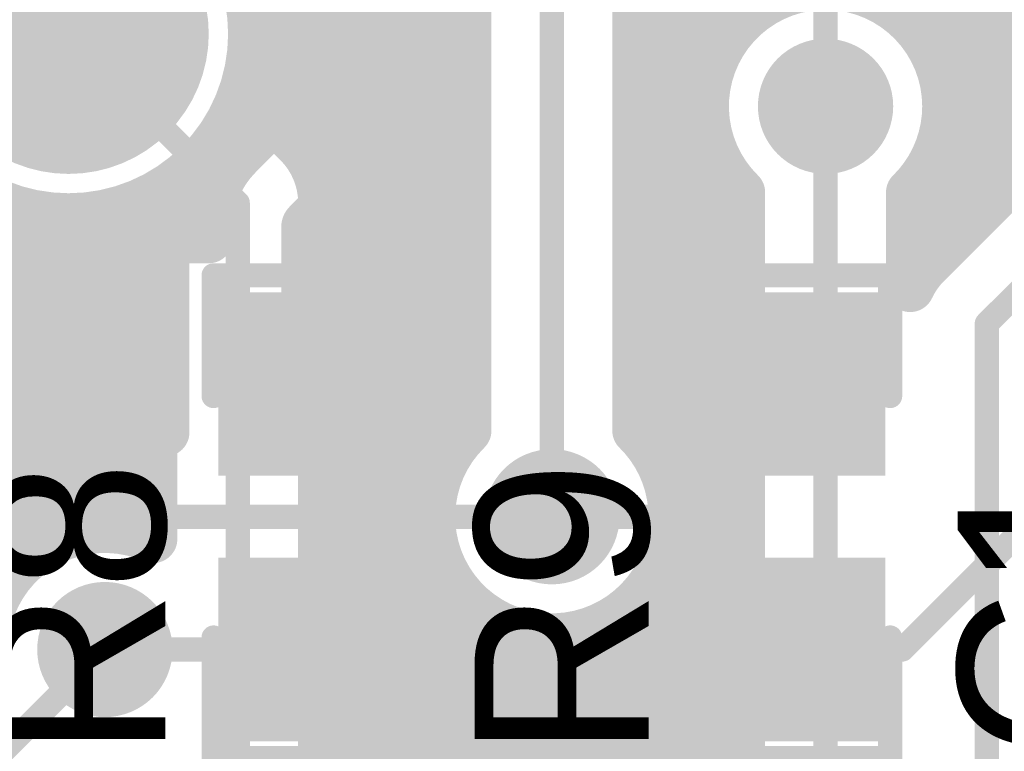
# Model space of a CAD drawing. Extents: x 11.97 to 13.92, y 4.15 to 5.65.
# Tile 43 of 52: x 12.89 to 13.09, y 5 to 5.15. Entities that reach past the tile are written whole.
import ezdxf

# ---------------------------------------------------------------- set-up
doc = ezdxf.new("R2010")
doc.units = 0
doc.layers.get('0').update_dxf_attribs({"linetype": 'CONTINUOUS'})
for name, color, linetype in [('BOTTOMLAYER', 5, 'CONTINUOUS'), ('BOTTOMSOLDER', 6, 'CONTINUOUS'), ('MULTILAYER', 9, 'CONTINUOUS'), ('TOPLAYER', 1, 'CONTINUOUS'), ('TOPOVERLAY', 2, 'CONTINUOUS'), ('TOPPASTE', 8, 'CONTINUOUS'), ('TOPSOLDER', 216, 'CONTINUOUS')]:
    doc.layers.add(name, color=color, linetype=linetype)

# ---------------------------------------------------------------- blocks, each defined once
blk = doc.blocks.new('0603R_34')
at = {"layer": 'TOPLAYER'}
for points in [[(-0.0125, 0.015), (-0.0425, 0.015), (-0.0125, -0.015), (-0.0425, -0.015)], [(0.0425, 0.015), (0.0125, 0.015), (0.0425, -0.015), (0.0125, -0.015)]]:
    blk.add_solid(points, dxfattribs=at)
at = {"layer": 'TOPOVERLAY', "const_width": 0.005}
for points in [[(-0.05, 0.02), (-0.05, -0.02)], [(-0.05, 0.02), (-0.025, 0.02)], [(0.025, 0.02), (0.05, 0.02)], [(0.05, 0.02), (0.05, -0.02)], [(-0.05, -0.02), (-0.025, -0.02)], [(0.025, -0.02), (0.05, -0.02)]]:
    blk.add_lwpolyline(points, dxfattribs=at)
at = {"layer": 'TOPOVERLAY', "const_width": 0.0025}
for points in [[(-0.05125, 0.02, 1), (-0.04875, 0.02, 1)], [(-0.05125, 0.02, 1), (-0.04875, 0.02, 1)], [(-0.02625, 0.02, 1), (-0.02375, 0.02, 1)], [(0.02375, 0.02, 1), (0.02625, 0.02, 1)], [(0.04875, 0.02, 1), (0.05125, 0.02, 1)], [(0.04875, 0.02, 1), (0.05125, 0.02, 1)], [(-0.05125, -0.02, 1), (-0.04875, -0.02, 1)], [(-0.05125, -0.02, 1), (-0.04875, -0.02, 1)], [(-0.02625, -0.02, 1), (-0.02375, -0.02, 1)], [(0.02375, -0.02, 1), (0.02625, -0.02, 1)], [(0.04875, -0.02, 1), (0.05125, -0.02, 1)], [(0.04875, -0.02, 1), (0.05125, -0.02, 1)]]:
    blk.add_lwpolyline(points, format="xyb", close=True, dxfattribs=at)
at = {"layer": 'TOPPASTE'}
for points in [[(-0.0125, 0.015), (-0.0425, 0.015), (-0.0125, -0.015), (-0.0425, -0.015)], [(0.0425, 0.015), (0.0125, 0.015), (0.0425, -0.015), (0.0125, -0.015)]]:
    blk.add_solid(points, dxfattribs=at)
at = {"layer": 'TOPSOLDER'}
for points in [[(-0.0085, 0.019), (-0.0465, 0.019), (-0.0085, -0.019), (-0.0465, -0.019)], [(0.0465, 0.019), (0.0085, 0.019), (0.0465, -0.019), (0.0085, -0.019)]]:
    blk.add_solid(points, dxfattribs=at)
blk = doc.blocks.new('0603R_36')
at = {"layer": 'TOPLAYER'}
for points in [[(-0.0125, 0.015), (-0.0425, 0.015), (-0.0125, -0.015), (-0.0425, -0.015)], [(0.0425, 0.015), (0.0125, 0.015), (0.0425, -0.015), (0.0125, -0.015)]]:
    blk.add_solid(points, dxfattribs=at)
at = {"layer": 'TOPOVERLAY', "const_width": 0.005}
for points in [[(-0.05, -0.02), (-0.05, 0.02)], [(-0.025, 0.02), (-0.05, 0.02)], [(0.05, 0.02), (0.025, 0.02)], [(0.05, -0.02), (0.05, 0.02)], [(-0.025, -0.02), (-0.05, -0.02)], [(0.05, -0.02), (0.025, -0.02)]]:
    blk.add_lwpolyline(points, dxfattribs=at)
at = {"layer": 'TOPOVERLAY', "const_width": 0.0025}
for points in [[(-0.05125, 0.02, 1), (-0.04875, 0.02, 1)], [(-0.05125, 0.02, 1), (-0.04875, 0.02, 1)], [(-0.02625, 0.02, 1), (-0.02375, 0.02, 1)], [(0.02375, 0.02, 1), (0.02625, 0.02, 1)], [(0.04875, 0.02, 1), (0.05125, 0.02, 1)], [(0.04875, 0.02, 1), (0.05125, 0.02, 1)], [(-0.05125, -0.02, 1), (-0.04875, -0.02, 1)], [(-0.05125, -0.02, 1), (-0.04875, -0.02, 1)], [(-0.02625, -0.02, 1), (-0.02375, -0.02, 1)], [(0.02375, -0.02, 1), (0.02625, -0.02, 1)], [(0.04875, -0.02, 1), (0.05125, -0.02, 1)], [(0.04875, -0.02, 1), (0.05125, -0.02, 1)]]:
    blk.add_lwpolyline(points, format="xyb", close=True, dxfattribs=at)
at = {"layer": 'TOPPASTE'}
for points in [[(-0.0125, 0.015), (-0.0425, 0.015), (-0.0125, -0.015), (-0.0425, -0.015)], [(0.0425, 0.015), (0.0125, 0.015), (0.0425, -0.015), (0.0125, -0.015)]]:
    blk.add_solid(points, dxfattribs=at)
at = {"layer": 'TOPSOLDER'}
for points in [[(-0.0085, 0.019), (-0.0465, 0.019), (-0.0085, -0.019), (-0.0465, -0.019)], [(0.0465, 0.019), (0.0085, 0.019), (0.0465, -0.019), (0.0085, -0.019)]]:
    blk.add_solid(points, dxfattribs=at)
blk = doc.blocks.new('TP_46')
at = {"layer": 'BOTTOMSOLDER', "const_width": 0.029}
blk.add_lwpolyline([(-0.0145, 0, 1), (0.0145, 0, 1)], format="xyb", close=True, dxfattribs=at)
at = {"layer": 'MULTILAYER', "const_width": 0.025}
blk.add_lwpolyline([(-0.0125, 0, 1), (0.0125, 0, 1)], format="xyb", close=True, dxfattribs=at)
at = {"layer": 'TOPOVERLAY'}
for points, const_width in [([(0.035, 0, 1), (-0.035, 0, 1)], 0.004), ([(-0.036, 0, 1), (-0.034, 0, 1)], 0.002), ([(0.034, 0, 1), (0.036, 0, 1)], 0.002)]:
    blk.add_lwpolyline(points, format="xyb", close=True, dxfattribs=dict(at, const_width=const_width))
at = {"layer": 'TOPSOLDER', "const_width": 0.029}
blk.add_lwpolyline([(-0.0145, 0, 1), (0.0145, 0, 1)], format="xyb", close=True, dxfattribs=at)

msp = doc.modelspace()

# ---------------------------------------------------------------- linework, layer by layer
at = {"layer": 'BOTTOMLAYER'}
for points, const_width in [([(12.944, 5.130749), (12.944, 5.326896)], 0.01), ([(12.952, 5.119153), (12.952, 5.326896)], 0.01), ([(12.96, 4.88), (12.96, 5.326896)], 0.01), ([(12.968, 4.884), (12.968, 5.324938)], 0.01), ([(12.976, 5.057), (12.976, 5.322968)], 0.01), ([(13.096, 5.120749), (13.096, 5.251251)], 0.01), ([(13.088, 5.112749), (13.088, 5.243251)], 0.01), ([(13.08, 5.143895), (13.08, 5.235251)], 0.01), ([(13.072, 5.154722), (13.072, 5.227251)], 0.01), ([(13.04, 5.153661), (13.04, 5.195251)], 0.01), ([(13.032, 5.139251), (13.032, 5.187251)], 0.01), ([(12.9825, 5.067854), (12.9825, 5.18)], 0.01), ([(13.024, 5.057), (13.024, 5.179251)], 0.01), ([(13, 5.05), (13, 5.18)], 0.005), ([(13.0175, 5.067854), (13.0175, 5.172751)], 0.01), ([(12.93995, 5.152), (12.9825, 5.152)], 0.01), ([(13.0175, 5.152), (13.038306, 5.152)], 0.01), ([(13.074966, 5.152), (13.11667, 5.152)], 0.01), ([(12.9, 5.15), (12.935, 5.115)], 0.005), ([(12.939547, 5.144), (12.9825, 5.144)], 0.01), ([(13.0175, 5.144), (13.033312, 5.144)], 0.01), ([(13.07996, 5.144), (13.111676, 5.144)], 0.01), ([(12.937808, 5.136941), (12.947374, 5.127374)], 0.01), ([(12.938749, 5.136), (12.9825, 5.136)], 0.01), ([(13.0175, 5.136), (13.031656, 5.136)], 0.01), ([(13.081616, 5.136), (13.11002, 5.136)], 0.01), ([(13.077626, 5.102374), (13.110001, 5.13475)], 0.01), ([(13.056636, 4.941636), (13.056636, 5.135)], 0.005), ([(13.09, 5.09), (13.135, 5.135)], 0.005), ([(13.032, 4.941749), (13.032, 5.130749)], 0.01), ([(12.946749, 5.128), (12.9825, 5.128)], 0.01), ([(13.0175, 5.128), (13.032636, 5.128)], 0.01), ([(13.080636, 5.128), (13.103251, 5.128)], 0.01), ([(13.08, 5.104749), (13.08, 5.126105)], 0.01), ([(12.951771, 5.12), (12.9825, 5.12)], 0.01), ([(13.0175, 5.12), (13.036636, 5.12)], 0.01), ([(13.076636, 5.12), (13.095251, 5.12)], 0.01), ([(13.039136, 4.948885), (13.039136, 5.117146)], 0.01), ([(13.074136, 5.097388), (13.074136, 5.117146)], 0.01), ([(12.9525, 4.995), (12.9525, 5.115)], 0.01), ([(12.8425, 5.112), (12.88751, 5.112)], 0.01), ([(12.888, 5.038144), (12.888, 5.111842)], 0.01), ([(12.912, 5.047092), (12.912, 5.111842)], 0.01), ([(12.913059, 5.112192), (12.9175, 5.107751)], 0.01), ([(12.935, 4.995), (12.935, 5.115)], 0.005), ([(12.9525, 5.112), (12.9825, 5.112)], 0.01), ([(13.0175, 5.112), (13.039136, 5.112)], 0.01), ([(13.074136, 5.112), (13.087251, 5.112)], 0.01), ([(12.896, 5.044698), (12.896, 5.110201)], 0.01), ([(12.904, 5.047254), (12.904, 5.110201)], 0.01), ([(12.9175, 5.045413), (12.9175, 5.107751)], 0.01), ([(12.8425, 5.104), (12.9175, 5.104)], 0.01), ([(12.9525, 5.104), (12.9825, 5.104)], 0.01), ([(13.0175, 5.104), (13.039136, 5.104)], 0.01), ([(13.074136, 5.104), (13.079251, 5.104)], 0.01), ([(12.8425, 5.096), (12.9175, 5.096)], 0.01), ([(12.9525, 5.096), (12.9825, 5.096)], 0.01), ([(13.0175, 5.096), (13.039136, 5.096)], 0.01), ([(12.8425, 5.088), (12.9175, 5.088)], 0.01), ([(12.9525, 5.088), (12.9825, 5.088)], 0.01), ([(13.0175, 5.088), (13.039136, 5.088)], 0.01), ([(13.09, 4.945), (13.09, 5.09)], 0.005), ([(12.8425, 5.08), (12.9175, 5.08)], 0.01), ([(12.9525, 5.08), (12.9825, 5.08)], 0.01), ([(13.0175, 5.08), (13.039136, 5.08)], 0.01), ([(12.8425, 5.072), (12.9175, 5.072)], 0.01), ([(12.9525, 5.072), (12.9825, 5.072)], 0.01), ([(13.0175, 5.072), (13.039136, 5.072)], 0.01), ([(12.841439, 5.064), (12.9175, 5.064)], 0.01), ([(12.9525, 5.064), (12.979288, 5.064)], 0.01), ([(13.020712, 5.064), (13.039136, 5.064)], 0.01), ([(12.835749, 5.056), (12.9175, 5.056)], 0.01), ([(12.9525, 5.056), (12.975731, 5.056)], 0.01), ([(13.024269, 5.056), (13.039136, 5.056)], 0.01), ([(12.834, 5.048), (12.9175, 5.048)], 0.01), ([(12.9525, 5.048), (12.97508, 5.048)], 0.01), ([(13.02492, 5.048), (13.039136, 5.048)], 0.01), ([(12.976, 4.885749), (12.976, 5.043)], 0.01), ([(13.024, 4.933749), (13.024, 5.043)], 0.01), ([(12.83, 5.04), (12.889646, 5.04)], 0.01), ([(12.9525, 5.04), (12.977087, 5.04)], 0.01), ([(13.022913, 5.04), (13.039136, 5.04)], 0.01), ([(12.9525, 5.032), (12.982651, 5.032)], 0.01), ([(13.017349, 5.032), (13.039136, 5.032)], 0.01), ([(12.984, 4.893749), (12.984, 5.030791)], 0.01), ([(13.016, 4.925749), (13.016, 5.030791)], 0.01), ([(12.992, 4.901749), (12.992, 5.026315)], 0.01), ([(13.008, 4.917749), (13.008, 5.026315)], 0.01), ([(12.9525, 5.024), (13.039136, 5.024)], 0.01), ([(13, 4.909749), (13, 5.025)], 0.01), ([(12.885, 5), (12.9075, 5.0225)], 0.005), ([(12.9525, 5.016), (13.039136, 5.016)], 0.01), ([(12.9525, 5.008), (13.039136, 5.008)], 0.01), ([(12.9525, 5), (13.039136, 5)], 0.01)]:
    msp.add_lwpolyline(points, dxfattribs=dict(at, const_width=const_width))
at = {"layer": 'BOTTOMLAYER', "const_width": 0.01}
for points in [[(12.8625, 5.163919, -0.836396), (12.94, 5.15)], [(13.039136, 5.117146, -1.504736), (13.081636, 5.135)], [(12.94, 5.15, -0.083337), (12.937808, 5.136941)], [(12.913059, 5.112192, -0.407539), (12.8625, 5.136081)], [(13.081636, 5.135, -0.201513), (13.074136, 5.117146)], [(12.947374, 5.127374, -0.198912), (12.9525, 5.115)], [(12.947374, 5.127374, -0.198912), (12.9525, 5.115)], [(13.074136, 5.097388, -0.087615), (13.077626, 5.102374)], [(13.074136, 5.097388, -0.087615), (13.077626, 5.102374)], [(13.025, 5.05, -1.504736), (12.9825, 5.067854)], [(13.0175, 5.067854, -0.201513), (13.025, 5.05)], [(12.882501, 5.02225, -0.543809), (12.9175, 5.045413)]]:
    msp.add_lwpolyline(points, format="xyb", dxfattribs=at)
at = {"layer": 'BOTTOMLAYER'}
for points, const_width in [([(13.0695, 5.154722, 1), (13.0745, 5.154722, 1)], 0.005), ([(12.93745, 5.152, 1), (12.94245, 5.152, 1)], 0.005), ([(12.98, 5.152, 1), (12.985, 5.152, 1)], 0.005), ([(13.015, 5.152, 1), (13.02, 5.152, 1)], 0.005), ([(13.035806, 5.152, 1), (13.040806, 5.152, 1)], 0.005), ([(13.0375, 5.153661, 1), (13.0425, 5.153661, 1)], 0.005), ([(13.072466, 5.152, 1), (13.077466, 5.152, 1)], 0.005), ([(12.9375, 5.15, 1), (12.9425, 5.15, 1)], 0.005), ([(12.9375, 5.15, 1), (12.9425, 5.15, 1)], 0.005), ([(12.89875, 5.15, 1), (12.90125, 5.15, 1)], 0.0025), ([(12.937047, 5.144, 1), (12.942047, 5.144, 1)], 0.005), ([(12.98, 5.144, 1), (12.985, 5.144, 1)], 0.005), ([(13.015, 5.144, 1), (13.02, 5.144, 1)], 0.005), ([(13.030812, 5.144, 1), (13.035812, 5.144, 1)], 0.005), ([(13.07746, 5.144, 1), (13.08246, 5.144, 1)], 0.005), ([(13.0775, 5.143895, 1), (13.0825, 5.143895, 1)], 0.005), ([(13.0295, 5.139251, 1), (13.0345, 5.139251, 1)], 0.005), ([(12.935308, 5.136941, 1), (12.940308, 5.136941, 1)], 0.005), ([(12.935308, 5.136941, 1), (12.940308, 5.136941, 1)], 0.005), ([(12.936249, 5.136, 1), (12.941249, 5.136, 1)], 0.005), ([(12.98, 5.136, 1), (12.985, 5.136, 1)], 0.005), ([(13.015, 5.136, 1), (13.02, 5.136, 1)], 0.005), ([(13.029156, 5.136, 1), (13.034156, 5.136, 1)], 0.005), ([(13.079116, 5.136, 1), (13.084116, 5.136, 1)], 0.005), ([(13.079136, 5.135, 1), (13.084136, 5.135, 1)], 0.005), ([(13.079136, 5.135, 1), (13.084136, 5.135, 1)], 0.005), ([(13.055386, 5.135, 1), (13.057886, 5.135, 1)], 0.0025), ([(12.9415, 5.130749, 1), (12.9465, 5.130749, 1)], 0.005), ([(13.0295, 5.130749, 1), (13.0345, 5.130749, 1)], 0.005), ([(12.944249, 5.128, 1), (12.949249, 5.128, 1)], 0.005), ([(12.98, 5.128, 1), (12.985, 5.128, 1)], 0.005), ([(13.015, 5.128, 1), (13.02, 5.128, 1)], 0.005), ([(13.030136, 5.128, 1), (13.035136, 5.128, 1)], 0.005), ([(13.078136, 5.128, 1), (13.083136, 5.128, 1)], 0.005), ([(12.944874, 5.127374, 1), (12.949874, 5.127374, 1)], 0.005), ([(12.944874, 5.127374, 1), (12.949874, 5.127374, 1)], 0.005), ([(12.944874, 5.127374, 1), (12.949874, 5.127374, 1)], 0.005), ([(13.0775, 5.126105, 1), (13.0825, 5.126105, 1)], 0.005), ([(12.949271, 5.12, 1), (12.95427, 5.12, 1)], 0.005), ([(12.98, 5.12, 1), (12.985, 5.12, 1)], 0.005), ([(13.015, 5.12, 1), (13.02, 5.12, 1)], 0.005), ([(13.034136, 5.12, 1), (13.039136, 5.12, 1)], 0.005), ([(13.074136, 5.12, 1), (13.079136, 5.12, 1)], 0.005), ([(13.092751, 5.12, 1), (13.097751, 5.12, 1)], 0.005), ([(13.0935, 5.120749, 1), (13.0985, 5.120749, 1)], 0.005), ([(12.9495, 5.119153, 1), (12.9545, 5.119153, 1)], 0.005), ([(13.036636, 5.117146, 1), (13.041636, 5.117146, 1)], 0.005), ([(13.036636, 5.117146, 1), (13.041636, 5.117146, 1)], 0.005), ([(13.071636, 5.117146, 1), (13.076636, 5.117146, 1)], 0.005), ([(13.071636, 5.117146, 1), (13.076636, 5.117146, 1)], 0.005), ([(12.95, 5.115, 1), (12.955, 5.115, 1)], 0.005), ([(12.95, 5.115, 1), (12.955, 5.115, 1)], 0.005), ([(12.95, 5.115, 1), (12.955, 5.115, 1)], 0.005), ([(12.88501, 5.112, 1), (12.89001, 5.112, 1)], 0.005), ([(12.8855, 5.111842, 1), (12.8905, 5.111842, 1)], 0.005), ([(12.9095, 5.111842, 1), (12.9145, 5.111842, 1)], 0.005), ([(12.910559, 5.112192, 1), (12.915559, 5.112192, 1)], 0.005), ([(12.910559, 5.112192, 1), (12.915559, 5.112192, 1)], 0.005), ([(12.93375, 5.115, 1), (12.93625, 5.115, 1)], 0.0025), ([(12.93375, 5.115, 1), (12.93625, 5.115, 1)], 0.0025), ([(12.95, 5.112, 1), (12.955, 5.112, 1)], 0.005), ([(12.98, 5.112, 1), (12.985, 5.112, 1)], 0.005), ([(13.015, 5.112, 1), (13.02, 5.112, 1)], 0.005), ([(13.036636, 5.112, 1), (13.041636, 5.112, 1)], 0.005), ([(13.071636, 5.112, 1), (13.076636, 5.112, 1)], 0.005), ([(13.084751, 5.112, 1), (13.089751, 5.112, 1)], 0.005), ([(13.0855, 5.112749, 1), (13.0905, 5.112749, 1)], 0.005), ([(12.8935, 5.110201, 1), (12.8985, 5.110201, 1)], 0.005), ([(12.9015, 5.110201, 1), (12.9065, 5.110201, 1)], 0.005), ([(12.915, 5.107751, 1), (12.92, 5.107751, 1)], 0.005), ([(12.915, 5.107751, 1), (12.92, 5.107751, 1)], 0.005), ([(12.915, 5.104, 1), (12.92, 5.104, 1)], 0.005), ([(12.95, 5.104, 1), (12.955, 5.104, 1)], 0.005), ([(12.98, 5.104, 1), (12.985, 5.104, 1)], 0.005), ([(13.015, 5.104, 1), (13.02, 5.104, 1)], 0.005), ([(13.036636, 5.104, 1), (13.041636, 5.104, 1)], 0.005), ([(13.071636, 5.104, 1), (13.076636, 5.104, 1)], 0.005), ([(13.076751, 5.104, 1), (13.081751, 5.104, 1)], 0.005), ([(13.0775, 5.104749, 1), (13.0825, 5.104749, 1)], 0.005), ([(13.075126, 5.102374, 1), (13.080126, 5.102374, 1)], 0.005), ([(13.075126, 5.102374, 1), (13.080126, 5.102374, 1)], 0.005), ([(13.075126, 5.102374, 1), (13.080126, 5.102374, 1)], 0.005), ([(13.071636, 5.097388, 1), (13.076636, 5.097388, 1)], 0.005), ([(13.071636, 5.097388, 1), (13.076636, 5.097388, 1)], 0.005), ([(13.071636, 5.097388, 1), (13.076636, 5.097388, 1)], 0.005), ([(12.915, 5.096, 1), (12.92, 5.096, 1)], 0.005), ([(12.95, 5.096, 1), (12.955, 5.096, 1)], 0.005), ([(12.98, 5.096, 1), (12.985, 5.096, 1)], 0.005), ([(13.015, 5.096, 1), (13.02, 5.096, 1)], 0.005), ([(13.036636, 5.096, 1), (13.041636, 5.096, 1)], 0.005), ([(12.915, 5.088, 1), (12.92, 5.088, 1)], 0.005), ([(12.95, 5.088, 1), (12.955, 5.088, 1)], 0.005), ([(12.98, 5.088, 1), (12.985, 5.088, 1)], 0.005), ([(13.015, 5.088, 1), (13.02, 5.088, 1)], 0.005), ([(13.036636, 5.088, 1), (13.041636, 5.088, 1)], 0.005), ([(13.08875, 5.09, 1), (13.09125, 5.09, 1)], 0.0025), ([(13.08875, 5.09, 1), (13.09125, 5.09, 1)], 0.0025), ([(12.915, 5.08, 1), (12.92, 5.08, 1)], 0.005), ([(12.95, 5.08, 1), (12.955, 5.08, 1)], 0.005), ([(12.98, 5.08, 1), (12.985, 5.08, 1)], 0.005), ([(13.015, 5.08, 1), (13.02, 5.08, 1)], 0.005), ([(13.036636, 5.08, 1), (13.041636, 5.08, 1)], 0.005), ([(12.915, 5.072, 1), (12.92, 5.072, 1)], 0.005), ([(12.95, 5.072, 1), (12.955, 5.072, 1)], 0.005), ([(12.98, 5.072, 1), (12.985, 5.072, 1)], 0.005), ([(13.015, 5.072, 1), (13.02, 5.072, 1)], 0.005), ([(13.036636, 5.072, 1), (13.041636, 5.072, 1)], 0.005), ([(12.98, 5.067854, 1), (12.985, 5.067854, 1)], 0.005), ([(12.98, 5.067854, 1), (12.985, 5.067854, 1)], 0.005), ([(13.015, 5.067854, 1), (13.02, 5.067854, 1)], 0.005), ([(13.015, 5.067854, 1), (13.02, 5.067854, 1)], 0.005), ([(12.915, 5.064, 1), (12.92, 5.064, 1)], 0.005), ([(12.95, 5.064, 1), (12.955, 5.064, 1)], 0.005), ([(12.976788, 5.064, 1), (12.981788, 5.064, 1)], 0.005), ([(13.018212, 5.064, 1), (13.023212, 5.064, 1)], 0.005), ([(13.036636, 5.064, 1), (13.041636, 5.064, 1)], 0.005), ([(12.9735, 5.057, 1), (12.9785, 5.057, 1)], 0.005), ([(13.0215, 5.057, 1), (13.0265, 5.057, 1)], 0.005), ([(12.915, 5.056, 1), (12.92, 5.056, 1)], 0.005), ([(12.95, 5.056, 1), (12.955, 5.056, 1)], 0.005), ([(12.973231, 5.056, 1), (12.978231, 5.056, 1)], 0.005), ([(13.021769, 5.056, 1), (13.026769, 5.056, 1)], 0.005), ([(13.036636, 5.056, 1), (13.041636, 5.056, 1)], 0.005), ([(13.0225, 5.05, 1), (13.0275, 5.05, 1)], 0.005), ([(13.0225, 5.05, 1), (13.0275, 5.05, 1)], 0.005), ([(12.9015, 5.047254, 1), (12.9065, 5.047254, 1)], 0.005), ([(12.9095, 5.047092, 1), (12.9145, 5.047092, 1)], 0.005), ([(12.915, 5.048, 1), (12.92, 5.048, 1)], 0.005), ([(12.95, 5.048, 1), (12.955, 5.048, 1)], 0.005), ([(12.97258, 5.048, 1), (12.97758, 5.048, 1)], 0.005), ([(12.99875, 5.05, 1), (13.00125, 5.05, 1)], 0.0025), ([(13.02242, 5.048, 1), (13.02742, 5.048, 1)], 0.005), ([(13.036636, 5.048, 1), (13.041636, 5.048, 1)], 0.005), ([(12.8935, 5.044698, 1), (12.8985, 5.044698, 1)], 0.005), ([(12.915, 5.045413, 1), (12.92, 5.045413, 1)], 0.005), ([(12.915, 5.045413, 1), (12.92, 5.045413, 1)], 0.005), ([(12.9735, 5.043, 1), (12.9785, 5.043, 1)], 0.005), ([(13.0215, 5.043, 1), (13.0265, 5.043, 1)], 0.005), ([(12.887146, 5.04, 1), (12.892146, 5.04, 1)], 0.005), ([(12.95, 5.04, 1), (12.955, 5.04, 1)], 0.005), ([(12.974587, 5.04, 1), (12.979587, 5.04, 1)], 0.005), ([(13.020413, 5.04, 1), (13.025413, 5.04, 1)], 0.005), ([(13.036636, 5.04, 1), (13.041636, 5.04, 1)], 0.005), ([(12.8855, 5.038144, 1), (12.8905, 5.038144, 1)], 0.005), ([(12.95, 5.032, 1), (12.955, 5.032, 1)], 0.005), ([(12.980151, 5.032, 1), (12.985151, 5.032, 1)], 0.005), ([(13.014849, 5.032, 1), (13.019849, 5.032, 1)], 0.005), ([(13.036636, 5.032, 1), (13.041636, 5.032, 1)], 0.005), ([(12.9815, 5.030791, 1), (12.9865, 5.030791, 1)], 0.005), ([(13.0135, 5.030791, 1), (13.0185, 5.030791, 1)], 0.005), ([(12.9895, 5.026315, 1), (12.9945, 5.026315, 1)], 0.005), ([(13.0055, 5.026315, 1), (13.0105, 5.026315, 1)], 0.005), ([(12.95, 5.024, 1), (12.955, 5.024, 1)], 0.005), ([(12.9975, 5.025, 1), (13.0025, 5.025, 1)], 0.005), ([(13.036636, 5.024, 1), (13.041636, 5.024, 1)], 0.005), ([(12.90625, 5.0225, 1), (12.90875, 5.0225, 1)], 0.0025), ([(12.95, 5.016, 1), (12.955, 5.016, 1)], 0.005), ([(13.036636, 5.016, 1), (13.041636, 5.016, 1)], 0.005), ([(12.95, 5.008, 1), (12.955, 5.008, 1)], 0.005), ([(13.036636, 5.008, 1), (13.041636, 5.008, 1)], 0.005), ([(12.95, 5, 1), (12.955, 5, 1)], 0.005), ([(13.036636, 5, 1), (13.041636, 5, 1)], 0.005)]:
    msp.add_lwpolyline(points, format="xyb", close=True, dxfattribs=dict(at, const_width=const_width))
at = {"layer": 'BOTTOMSOLDER', "const_width": 0.014}
for points in [[(13.049636, 5.135, 1), (13.063636, 5.135, 1)], [(12.893, 5.08, 1), (12.907, 5.08, 1)], [(12.993, 5.05, 1), (13.007, 5.05, 1)], [(12.9005, 5.0225, 1), (12.9145, 5.0225, 1)]]:
    msp.add_lwpolyline(points, format="xyb", close=True, dxfattribs=at)
at = {"layer": 'TOPLAYER'}
for points, const_width in [([(12.977896, 5.137896), (12.977896, 5.347896)], 0.012), ([(12.943211, 5.142387), (12.943211, 5.321993)], 0.01), ([(13.056636, 5.135), (13.056636, 5.203364)], 0.005), ([(12.93995, 5.152), (12.943211, 5.152)], 0.01), ([(12.939547, 5.144), (12.943211, 5.144)], 0.01), ([(12.935186, 5.124885), (12.952688, 5.142387)], 0.01), ([(12.943211, 5.142387), (12.952688, 5.142387)], 0.01), ([(12.944, 5.133698), (12.944, 5.142387)], 0.01), ([(12.95, 5.11), (12.977896, 5.137896)], 0.012), ([(12.93747, 5.136), (12.946302, 5.136)], 0.01), ([(12.936, 5.125698), (12.936, 5.132564)], 0.01), ([(12.933407, 5.128), (12.938302, 5.128)], 0.01), ([(12.928, 5.1075), (12.928, 5.121434)], 0.01), ([(12.926457, 5.12), (12.931534, 5.12)], 0.01), ([(12.92, 5.1075), (12.92, 5.115359)], 0.01), ([(12.83749, 5.112), (12.88751, 5.112)], 0.01), ([(12.888, 5.0675), (12.888, 5.111842)], 0.01), ([(12.912, 5.0675), (12.912, 5.111842)], 0.01), ([(12.91249, 5.112), (12.929096, 5.112)], 0.01), ([(12.896, 5.0675), (12.896, 5.110201)], 0.01), ([(12.904, 5.0675), (12.904, 5.110201)], 0.01), ([(12.95, 5.0775), (12.95, 5.11)], 0.012), ([(12.92, 5.0675), (12.92, 5.1075)], 0.01), ([(12.92, 5.0675), (12.92, 5.1075)], 0.01), ([(12.92, 5.1075), (12.929, 5.1075)], 0.01), ([(12.88, 5.104), (12.92, 5.104)], 0.01), ([(12.88, 5.096), (12.92, 5.096)], 0.01), ([(12.88, 5.088), (12.92, 5.088)], 0.01), ([(12.88, 5.08), (12.92, 5.08)], 0.01), ([(13.0225, 5.05), (13.05, 5.0775)], 0.005), ([(13.0725, 5.0225), (13.1275, 5.0775)], 0.005), ([(12.880249, 5.072), (12.92, 5.072)], 0.01), ([(12.884749, 5.0675), (12.92, 5.0675)], 0.01), ([(12.8775, 5.05), (13.0225, 5.05)], 0.005), ([(12.9075, 5.0225), (13.0725, 5.0225)], 0.005)]:
    msp.add_lwpolyline(points, dxfattribs=dict(at, const_width=const_width))
at = {"layer": 'TOPLAYER', "const_width": 0.01}
for points in [[(12.8625, 5.163919, -0.836396), (12.94, 5.15)], [(12.94, 5.15, -0.836396), (12.8625, 5.136081)], [(12.929, 5.11, -0.199534), (12.935186, 5.124885)], [(12.929, 5.11, -0.198912), (12.935151, 5.124849)]]:
    msp.add_lwpolyline(points, format="xyb", dxfattribs=at)
at = {"layer": 'TOPLAYER'}
for points, const_width in [([(12.93745, 5.152, 1), (12.94245, 5.152, 1)], 0.005), ([(12.940711, 5.152, 1), (12.945711, 5.152, 1)], 0.005), ([(12.9375, 5.15, 1), (12.9425, 5.15, 1)], 0.005), ([(12.9375, 5.15, 1), (12.9425, 5.15, 1)], 0.005), ([(12.937047, 5.144, 1), (12.942047, 5.144, 1)], 0.005), ([(12.940711, 5.144, 1), (12.945711, 5.144, 1)], 0.005), ([(12.940711, 5.142387, 1), (12.945711, 5.142387, 1)], 0.005), ([(12.940711, 5.142387, 1), (12.945711, 5.142387, 1)], 0.005), ([(12.9415, 5.142387, 1), (12.9465, 5.142387, 1)], 0.005), ([(12.950188, 5.142387, 1), (12.955188, 5.142387, 1)], 0.005), ([(12.950188, 5.142387, 1), (12.955188, 5.142387, 1)], 0.005), ([(12.974896, 5.137896, 1), (12.980896, 5.137896, 1)], 0.006), ([(12.974896, 5.137896, 1), (12.980896, 5.137896, 1)], 0.006), ([(12.93497, 5.136, 1), (12.93997, 5.136, 1)], 0.005), ([(12.943802, 5.136, 1), (12.948802, 5.136, 1)], 0.005), ([(12.9415, 5.133698, 1), (12.9465, 5.133698, 1)], 0.005), ([(12.9335, 5.132564, 1), (12.9385, 5.132564, 1)], 0.005), ([(13.055386, 5.135, 1), (13.057886, 5.135, 1)], 0.0025), ([(12.930907, 5.128, 1), (12.935907, 5.128, 1)], 0.005), ([(12.935802, 5.128, 1), (12.940802, 5.128, 1)], 0.005), ([(12.9335, 5.125698, 1), (12.9385, 5.125698, 1)], 0.005), ([(12.932651, 5.124849, 1), (12.937651, 5.124849, 1)], 0.005), ([(12.932686, 5.124885, 1), (12.937686, 5.124885, 1)], 0.005), ([(12.932686, 5.124885, 1), (12.937686, 5.124885, 1)], 0.005), ([(12.9255, 5.121434, 1), (12.9305, 5.121434, 1)], 0.005), ([(12.923958, 5.12, 1), (12.928957, 5.12, 1)], 0.005), ([(12.929034, 5.12, 1), (12.934034, 5.12, 1)], 0.005), ([(12.9175, 5.115359, 1), (12.9225, 5.115359, 1)], 0.005), ([(12.88501, 5.112, 1), (12.89001, 5.112, 1)], 0.005), ([(12.8855, 5.111842, 1), (12.8905, 5.111842, 1)], 0.005), ([(12.9095, 5.111842, 1), (12.9145, 5.111842, 1)], 0.005), ([(12.90999, 5.112, 1), (12.91499, 5.112, 1)], 0.005), ([(12.926595, 5.112, 1), (12.931596, 5.112, 1)], 0.005), ([(12.8935, 5.110201, 1), (12.8985, 5.110201, 1)], 0.005), ([(12.9015, 5.110201, 1), (12.9065, 5.110201, 1)], 0.005), ([(12.9265, 5.11, 1), (12.9315, 5.11, 1)], 0.005), ([(12.9265, 5.11, 1), (12.9315, 5.11, 1)], 0.005), ([(12.947, 5.11, 1), (12.953, 5.11, 1)], 0.006), ([(12.947, 5.11, 1), (12.953, 5.11, 1)], 0.006), ([(12.9175, 5.1075, 1), (12.9225, 5.1075, 1)], 0.005), ([(12.9175, 5.1075, 1), (12.9225, 5.1075, 1)], 0.005), ([(12.9175, 5.1075, 1), (12.9225, 5.1075, 1)], 0.005), ([(12.9175, 5.1075, 1), (12.9225, 5.1075, 1)], 0.005), ([(12.9255, 5.1075, 1), (12.9305, 5.1075, 1)], 0.005), ([(12.9265, 5.1075, 1), (12.9315, 5.1075, 1)], 0.005), ([(12.9175, 5.104, 1), (12.9225, 5.104, 1)], 0.005), ([(12.9175, 5.096, 1), (12.9225, 5.096, 1)], 0.005), ([(12.9175, 5.088, 1), (12.9225, 5.088, 1)], 0.005), ([(12.9175, 5.08, 1), (12.9225, 5.08, 1)], 0.005), ([(12.947, 5.0775, 1), (12.953, 5.0775, 1)], 0.006), ([(13.04875, 5.0775, 1), (13.05125, 5.0775, 1)], 0.0025), ([(12.9175, 5.072, 1), (12.9225, 5.072, 1)], 0.005), ([(12.8855, 5.0675, 1), (12.8905, 5.0675, 1)], 0.005), ([(12.8935, 5.0675, 1), (12.8985, 5.0675, 1)], 0.005), ([(12.9015, 5.0675, 1), (12.9065, 5.0675, 1)], 0.005), ([(12.9095, 5.0675, 1), (12.9145, 5.0675, 1)], 0.005), ([(12.9175, 5.0675, 1), (12.9225, 5.0675, 1)], 0.005), ([(12.9175, 5.0675, 1), (12.9225, 5.0675, 1)], 0.005), ([(12.9175, 5.0675, 1), (12.9225, 5.0675, 1)], 0.005), ([(13.02125, 5.05, 1), (13.02375, 5.05, 1)], 0.0025), ([(13.02125, 5.05, 1), (13.02375, 5.05, 1)], 0.0025), ([(12.90625, 5.0225, 1), (12.90875, 5.0225, 1)], 0.0025), ([(13.07125, 5.0225, 1), (13.07375, 5.0225, 1)], 0.0025), ([(13.07125, 5.0225, 1), (13.07375, 5.0225, 1)], 0.0025)]:
    msp.add_lwpolyline(points, format="xyb", close=True, dxfattribs=dict(at, const_width=const_width))
at = {"layer": 'TOPSOLDER', "const_width": 0.014}
for points in [[(13.049636, 5.135, 1), (13.063636, 5.135, 1)], [(12.893, 5.08, 1), (12.907, 5.08, 1)], [(12.993, 5.05, 1), (13.007, 5.05, 1)], [(12.9005, 5.0225, 1), (12.9145, 5.0225, 1)]]:
    msp.add_lwpolyline(points, format="xyb", close=True, dxfattribs=at)

# ---------------------------------------------------------------- block references
msp.add_blockref('TP_46', (12.9, 5.15))
for name, p, rotation in [('0603R_36', (12.95, 5.05), 270), ('0603R_34', (13.05, 5.05), 90)]:
    msp.add_blockref(name, p, dxfattribs=dict(rotation=rotation))

# ---------------------------------------------------------------- texts
at = {"layer": 'TOPOVERLAY'}
for s, p in [('R8', (12.92, 5)), ('R9', (13.02, 5)), ('C1', (13.12, 5))]:
    msp.add_text(s, height=0.036, rotation=90, dxfattribs=at).set_placement(p)

doc.saveas('drawing.dxf')
